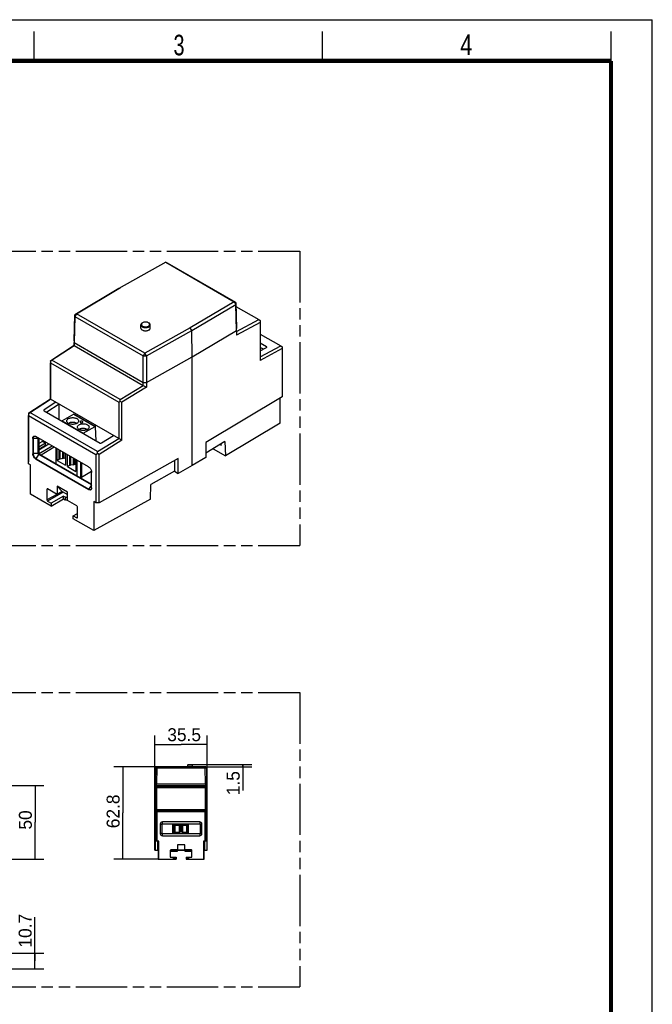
# Model space of a CAD drawing. Header units: millimetres. Extents: x 0 to 210, y 0 to 297.
# Tile 3 of 3: x 103 to 210, y 130 to 297. Entities that reach past the tile are written whole.
import ezdxf
from ezdxf.enums import TextEntityAlignment as Align

# ---------------------------------------------------------------- set-up
doc = ezdxf.new("R2010")
doc.units = ezdxf.units.MM
doc.header["$LTSCALE"] = 19.36
doc.linetypes.add('PHANTOM', pattern=[0.8, 0.45, -0.05, 0.1, -0.05, 0.1, -0.05])
doc.layers.get('0').update_dxf_attribs({"linetype": 'CONTINUOUS'})
doc.layers.add('DEFAULT_3', color=7, linetype='PHANTOM')
doc.layers.add('Z_DIM_2D', color=7, linetype='CONTINUOUS')
doc.styles.add('TEXTSTYLE_2', font='txt', dxfattribs={"width": 0.75})
doc.styles.add('TEXTSTYLE_3', font='tridonic-metric-print-light.otf')
doc.dimstyles.new('DIMSTYLE_1', dxfattribs={"dimtxt": 2.2, "dimasz": 3.5, "dimexe": 1.5, "dimexo": 0, "dimgap": 0.55, "dimtad": 1, "dimlfac": 4, "dimdsep": 46, "dimtxsty": 'TEXTSTYLE_3', "dimcen": 0.09, "dimclrt": 5, "dimazin": 2, "dimtp": 0.3, "dimtm": 0.3, "dimtfac": 1, "dimtofl": 0, "dimtmove": 0, "dimatfit": 3, "dimfxl": 0, "dimtolj": 1, "dimarcsym": 0})
doc.dimstyles.new('DIMSTYLE_2', dxfattribs={"dimtxt": 2.2, "dimasz": 3.5, "dimexe": 1.5, "dimexo": 0, "dimgap": 0.55, "dimtad": 1, "dimlfac": 4, "dimdsep": 46, "dimtxsty": 'TEXTSTYLE_3', "dimcen": 0.09, "dimclrt": 5, "dimazin": 2, "dimtp": 0.1, "dimtm": 0.1, "dimtfac": 1, "dimtofl": 0, "dimtmove": 0, "dimatfit": 3, "dimfxl": 0, "dimtolj": 1, "dimarcsym": 0})
doc.dimstyles.new('DIMSTYLE_3', dxfattribs={"dimtxt": 2.2, "dimasz": 3.5, "dimexe": 1.5, "dimexo": 0, "dimgap": 0.55, "dimtad": 1, "dimlfac": 4, "dimdsep": 46, "dimtxsty": 'TEXTSTYLE_3', "dimcen": 0.09, "dimclrt": 5, "dimazin": 2, "dimtp": 0.2, "dimtm": 0.2, "dimtfac": 1, "dimtofl": 0, "dimtmove": 0, "dimatfit": 3, "dimfxl": 0, "dimtolj": 1, "dimarcsym": 0})

# ---------------------------------------------------------------- blocks, each defined once
blk = doc.blocks.new('*D1')
at = {"layer": 'Z_DIM_2D', "color": 2, "linetype": 'Continuous', "transparency": 16777216}
for p, q in [((125.53, 155.88), (125.53, 175.37)), ((134.4, 155.88), (134.4, 175.37)), ((125.53, 173.87), (129.97, 173.87)), ((134.4, 173.87), (129.97, 173.87))]:
    blk.add_line(p, q, dxfattribs=at)
at = {"layer": 'Z_DIM_2D', "color": 5, "linetype": 'Continuous', "transparency": 16777216, "style": 'TEXTSTYLE_3'}
blk.add_text('35.5', height=2.2, dxfattribs=at).set_placement((130.49, 174.42), align=Align.CENTER)
blk = doc.blocks.new('_NONE')
blk = doc.blocks.new('*D2')
at = {"layer": 'Z_DIM_2D', "color": 2, "linetype": 'Continuous', "transparency": 16777216}
for p, q in [((125.77, 170.08), (118.57, 170.08)), ((120.07, 170.08), (120.07, 162.23)), ((120.07, 154.38), (120.07, 162.23)), ((126.17, 154.38), (118.57, 154.38))]:
    blk.add_line(p, q, dxfattribs=at)
at = {"layer": 'Z_DIM_2D', "color": 5, "linetype": 'Continuous', "transparency": 16777216, "style": 'TEXTSTYLE_3'}
blk.add_text('62.8', height=2.2, rotation=90, dxfattribs=at).set_placement((119.52, 162.49), align=Align.CENTER)
blk = doc.blocks.new('*D3')
at = {"layer": 'Z_DIM_2D', "color": 2, "linetype": 'Continuous', "transparency": 16777216}
for p, q in [((131.82, 170.46), (141.97, 170.46)), ((134.07, 170.08), (141.97, 170.08)), ((140.47, 170.46), (140.47, 170.27)), ((140.47, 170.08), (140.47, 170.27)), ((140.47, 170.27), (140.47, 166.06))]:
    blk.add_line(p, q, dxfattribs=at)
at = {"layer": 'Z_DIM_2D', "color": 5, "linetype": 'Continuous', "transparency": 16777216, "style": 'TEXTSTYLE_3'}
blk.add_text('1.5', height=2.2, rotation=90, dxfattribs=at).set_placement((139.92, 169.33), align=Align.RIGHT)
blk = doc.blocks.new('*D4')
at = {"layer": 'Z_DIM_2D', "color": 2, "linetype": 'Continuous', "transparency": 16777216}
for p, q in [((105.13, 137.07), (105.13, 144.53)), ((89.6, 138.41), (106.63, 138.41)), ((105.13, 138.41), (105.13, 137.07)), ((80.3, 135.73), (106.63, 135.73)), ((105.13, 135.73), (105.13, 137.07))]:
    blk.add_line(p, q, dxfattribs=at)
at = {"layer": 'Z_DIM_2D', "color": 5, "linetype": 'Continuous', "transparency": 16777216, "style": 'TEXTSTYLE_3'}
blk.add_text('10.7', height=2.2, rotation=90, dxfattribs=at).set_placement((104.58, 139.35))
blk = doc.blocks.new('*D11')
at = {"layer": 'Z_DIM_2D', "color": 2, "linetype": 'Continuous', "transparency": 16777216}
for p, q in [((85.9, 166.88), (106.67, 166.88)), ((105.17, 166.88), (105.17, 160.63)), ((105.17, 154.38), (105.17, 160.63)), ((91.48, 154.38), (106.67, 154.38))]:
    blk.add_line(p, q, dxfattribs=at)
at = {"layer": 'Z_DIM_2D', "color": 5, "linetype": 'Continuous', "transparency": 16777216, "style": 'TEXTSTYLE_3'}
blk.add_text('50', height=2.2, rotation=90, dxfattribs=at).set_placement((104.62, 161.03), align=Align.CENTER)

msp = doc.modelspace()

# ---------------------------------------------------------------- linework, layer by layer
at = {"color": 2, "linetype": 'Continuous'}
for p, q in [((0, 297), (210, 297)), ((210, 0), (210, 297)), ((105, 290), (105, 295)), ((154, 290), (154, 295)), ((203, 290), (203, 295))]:
    msp.add_line(p, q, dxfattribs=at)
at = {"color": 7, "linetype": 'Continuous'}
for p, q in [((127.3747, 255.7886), (119.3897, 251.3367)), ((127.3747, 255.7886), (138.9875, 249.0841)), ((139.2573, 248.9337), (127.6445, 255.6382)), ((119.3897, 251.3367), (111.9347, 246.8797)), ((112.2091, 247.0328), (119.6595, 251.4871)), ((138.9876, 249.084), (131.5371, 244.6297)), ((131.8069, 244.1678), (139.2619, 248.6248)), ((139.2573, 248.9337), (138.9876, 249.084)), ((138.9876, 249.084), (139.2619, 248.6248)), ((139.2573, 248.9337), (139.39, 244.5048)), ((139.2619, 248.6248), (139.2573, 248.9337)), ((139.3947, 244.1959), (139.2619, 248.6248)), ((139.2769, 248.2779), (143.1595, 246.0363)), ((111.8019, 242.4494), (111.9347, 246.8797)), ((111.9393, 246.5708), (111.8066, 242.1406)), ((112.2091, 247.0328), (111.9347, 246.8797)), ((111.9347, 246.8797), (111.9393, 246.5708)), ((112.2091, 247.0327), (111.9393, 246.5708)), ((111.9393, 246.5708), (123.5521, 239.8663)), ((123.8219, 240.3282), (112.2091, 247.0327)), ((139.3947, 244.0174), (143.1595, 246.0363)), ((143.1595, 246.0363), (143.422, 245.8765)), ((123.1366, 244.6087), (123.1366, 245.1395)), ((131.5371, 244.6297), (123.8219, 240.3282)), ((124.5036, 245.458), (124.4316, 245.5069)), ((124.5603, 245.4046), (124.5036, 245.458)), ((124.7366, 244.6087), (124.7366, 245.1395)), ((131.8069, 244.1678), (131.5371, 244.6297)), ((143.4243, 245.5764), (139.3947, 243.4155)), ((143.422, 245.8765), (143.4243, 245.5764)), ((143.4243, 245.5764), (143.4243, 239.1089)), ((124.0871, 239.8637), (131.8069, 244.1678)), ((131.8739, 239.6995), (131.8069, 244.1678)), ((131.8739, 239.6995), (139.3947, 244.1959)), ((139.3947, 244.1959), (139.3947, 243.4155)), ((143.4243, 243.5744), (146.8938, 241.5714)), ((107.7723, 239.0116), (111.8019, 241.6689)), ((111.8066, 241.6507), (108.0371, 239.1649)), ((111.8019, 242.4494), (111.8066, 242.1406)), ((111.8019, 242.4494), (111.8019, 241.6689)), ((111.8019, 241.6689), (111.8065, 241.6506)), ((111.8065, 241.6506), (111.8065, 242.1406)), ((111.8065, 241.6507), (123.5509, 234.8702)), ((111.8066, 242.1406), (123.5509, 235.3601)), ((144.4981, 241.4068), (143.4243, 242.0267)), ((143.4243, 239.7108), (146.8938, 241.5714)), ((143.9524, 240.998), (143.4243, 241.3029)), ((143.4243, 240.7149), (144.4999, 241.2917)), ((147.1587, 241.1115), (143.4243, 239.1089)), ((146.8938, 241.5714), (147.1564, 241.4116)), ((147.1564, 241.4116), (147.1587, 241.1115)), ((147.1587, 241.1115), (147.1587, 232.8954)), ((123.5509, 234.8702), (123.5521, 239.8664)), ((123.8219, 240.3282), (123.5521, 239.8664)), ((123.5521, 239.8664), (124.0871, 239.8637)), ((124.0871, 239.8637), (123.8219, 240.3282)), ((124.0871, 239.8637), (124.0859, 234.577)), ((124.0859, 235.3574), (131.8739, 239.6995)), ((131.8739, 221.2466), (131.8739, 239.6995)), ((143.4925, 240.7514), (143.4243, 240.8483)), ((107.7723, 239.0116), (107.7723, 232.5441)), ((107.7746, 239.0024), (107.7723, 239.0116)), ((108.0371, 239.1649), (107.7746, 239.0024)), ((107.7746, 239.0024), (107.7769, 238.6872)), ((107.7769, 232.5258), (107.7769, 238.6872)), ((107.7769, 238.6872), (119.3781, 231.9893)), ((119.6475, 232.4618), (108.0371, 239.1649)), ((119.6475, 232.4618), (123.5509, 234.8702)), ((124.0859, 234.577), (119.9131, 232.0023)), ((123.5509, 235.3601), (124.0859, 235.3574)), ((123.5509, 234.8702), (124.0859, 234.577)), ((104.0379, 230.0815), (107.7723, 232.5441)), ((107.7769, 232.5258), (107.7723, 232.5441)), ((147.1587, 232.8954), (134.1819, 225.1371)), ((146.7828, 228.4584), (146.7828, 232.6706)), ((107.777, 232.5258), (104.3028, 230.2347)), ((108.6786, 232.0053), (106.6967, 230.6983)), ((109.2638, 231.6674), (107.1795, 230.2929)), ((119.3781, 225.828), (107.777, 232.5258)), ((109.1903, 231.6189), (109.1903, 229.132)), ((119.3781, 231.9893), (119.6452, 232.1491)), ((119.3781, 231.9893), (119.3781, 225.8279)), ((119.6452, 232.1491), (119.6475, 232.4618)), ((119.9131, 232.0023), (119.6452, 232.1491)), ((119.9131, 225.5347), (119.9131, 232.0023)), ((104.0379, 230.0815), (104.0379, 221.8653)), ((104.0403, 230.0723), (104.0379, 230.0815)), ((104.3028, 230.2347), (104.0403, 230.0723)), ((104.0403, 230.0723), (104.0426, 229.757)), ((104.0426, 221.5565), (104.0426, 229.757)), ((104.0426, 229.757), (115.5111, 223.1358)), ((115.7805, 223.6082), (104.3028, 230.2347)), ((106.6985, 230.5706), (116.2139, 225.077)), ((111.7558, 229.9744), (109.7662, 228.8257)), ((111.8308, 229.9818), (115.4229, 227.9079)), ((109.7662, 228.8257), (109.7662, 228.7995)), ((109.7662, 228.8257), (113.3584, 226.7518)), ((110.9317, 228.4545), (110.8466, 228.4065)), ((112.249, 228.4064), (112.2199, 228.425)), ((113.3584, 226.7518), (115.3479, 227.9005)), ((115.5269, 225.4736), (115.4539, 227.8435)), ((146.7828, 228.4584), (137.4904, 222.9028)), ((104.774, 225.87), (104.774, 223.2572)), ((104.8448, 225.9109), (104.8448, 223.2981)), ((114.2493, 221.012), (105.3044, 226.1762)), ((105.6933, 223.2981), (105.6933, 225.9109)), ((105.8347, 225.8701), (105.8347, 223.3797)), ((112.7303, 227.4188), (112.6425, 227.3696)), ((113.3584, 226.7518), (113.3584, 226.7256)), ((114.045, 227.3695), (114.0159, 227.3881)), ((116.4242, 225.0822), (118.4765, 226.3485)), ((106.4286, 225.3306), (105.8347, 224.9877)), ((106.959, 225.0243), (105.8347, 224.3752)), ((107.5234, 224.8951), (105.8347, 223.8855)), ((105.8347, 224.0025), (106.959, 224.6977)), ((105.8636, 223.2795), (108.0538, 224.5889)), ((108.4035, 224.387), (106.2183, 223.0357)), ((106.959, 225.0243), (106.4286, 225.3306)), ((106.959, 224.6977), (106.959, 225.0243)), ((108.7056, 224.2126), (108.7056, 221.5998)), ((115.7805, 223.6082), (119.3781, 225.828)), ((119.9131, 225.5347), (116.046, 223.1487)), ((119.9131, 225.5347), (119.3781, 225.828)), ((137.4176, 225.3088), (134.1819, 223.3743)), ((134.1819, 225.1371), (134.1819, 222.6264)), ((136.576, 224.8057), (136.7805, 224.6876)), ((136.7439, 224.9061), (136.7805, 224.6876)), ((136.7805, 224.6876), (136.7733, 224.9236)), ((137.4176, 225.3088), (137.4904, 222.9028)), ((114.7443, 217.9501), (105.7993, 223.1143)), ((105.9408, 223.196), (114.7797, 218.093)), ((108.8965, 222.1018), (108.8965, 224.1024)), ((109.8864, 222.4284), (109.8864, 223.5308)), ((109.8864, 222.4284), (110.1251, 222.5662)), ((110.1251, 222.5662), (110.1251, 223.3931)), ((110.1251, 222.5662), (110.3107, 222.459)), ((110.3107, 223.2859), (110.3107, 221.2853)), ((110.6926, 221.0649), (110.6926, 223.0654)), ((115.5111, 223.1358), (115.7782, 223.2955)), ((115.5111, 223.1358), (115.5111, 214.9353)), ((115.7782, 223.2955), (115.7805, 223.6082)), ((116.046, 223.1487), (115.7782, 223.2955)), ((116.046, 214.9326), (116.046, 223.1487)), ((134.1819, 222.6264), (131.8739, 221.2466)), ((135.406, 224.1062), (137.4904, 222.9028)), ((104.0426, 221.5565), (104.0379, 221.8653)), ((104.4138, 221.3422), (104.0426, 221.5565)), ((104.4138, 216.382), (104.4138, 221.3422)), ((105.3044, 222.3387), (114.2493, 217.1744)), ((105.3751, 222.3795), (114.32, 217.2152)), ((109.2122, 222.284), (108.8965, 222.1018)), ((108.8965, 222.1018), (110.3107, 221.2853)), ((109.8864, 222.4284), (109.4363, 222.3587)), ((111.0082, 221.2471), (110.6926, 221.0649)), ((110.6926, 221.0649), (112.1068, 220.2484)), ((111.6825, 221.3915), (111.2324, 221.3218)), ((111.6825, 221.3915), (111.6825, 222.4939)), ((111.6825, 221.3915), (111.9212, 221.5292)), ((111.9212, 221.5292), (111.9212, 222.3561)), ((111.9212, 221.5292), (112.1068, 221.4221)), ((112.1068, 222.249), (112.1068, 220.2484)), ((112.2977, 219.5259), (112.2977, 222.1387)), ((112.8963, 221.7932), (112.8963, 219.1803)), ((112.9871, 221.7407), (112.9871, 219.3143)), ((112.9971, 221.7349), (112.9971, 219.2473)), ((113.0426, 221.7086), (113.0426, 219.221)), ((114.2493, 221.012), (114.3194, 220.9661)), ((129.4839, 222.4247), (116.046, 214.9326)), ((128.8475, 222.0699), (128.8475, 220.2815)), ((129.4839, 219.9141), (129.4839, 222.4247)), ((131.8739, 221.2466), (129.4839, 219.9141)), ((112.8941, 219.368), (112.9871, 219.3143)), ((112.9971, 219.2473), (112.9871, 219.3143)), ((112.9971, 219.2473), (113.0426, 219.221)), ((114.7686, 220.2175), (113.0426, 219.221)), ((114.7797, 217.4806), (114.7797, 220.0934)), ((128.8475, 220.2815), (124.8379, 218.046)), ((128.8475, 220.2815), (129.4839, 219.9141)), ((110.6592, 216.7156), (108.8945, 217.7344)), ((108.8945, 217.7344), (109.775, 216.8229)), ((108.8945, 217.7344), (108.8945, 216.3407)), ((124.7625, 215.5544), (124.8379, 218.046)), ((107.903, 214.3676), (104.4138, 216.382)), ((107.1834, 217.2061), (107.1834, 215.3954)), ((107.2152, 217.2752), (107.2145, 217.2748)), ((108.8945, 216.3407), (107.2895, 217.2674)), ((110.0038, 216.0704), (107.903, 214.8575)), ((109.775, 216.8229), (108.8945, 216.3407)), ((109.775, 216.8229), (110.6592, 216.3124)), ((110.0038, 216.0704), (110.2526, 215.9267)), ((110.0038, 215.5805), (110.0038, 216.0704)), ((110.6592, 215.3219), (110.6592, 216.7156)), ((107.2895, 215.2117), (107.903, 214.8575)), ((107.903, 214.3676), (110.0038, 215.5805)), ((107.903, 214.8575), (107.903, 214.3676)), ((110.0038, 215.5805), (110.2526, 215.4368)), ((112.2642, 214.3953), (110.6592, 215.3219)), ((112.3703, 212.4009), (112.3703, 214.2116)), ((124.7625, 215.5544), (115.1399, 210.1895)), ((115.5111, 214.9353), (115.1399, 215.1496)), ((115.1399, 215.1496), (115.1399, 210.1895)), ((116.046, 214.9326), (115.5111, 214.9353)), ((111.6507, 212.6938), (112.3703, 213.1093)), ((111.6507, 212.6938), (112.2642, 212.3396)), ((111.6507, 212.2039), (111.6507, 212.6938)), ((115.1399, 210.1895), (111.6507, 212.2039)), ((125.5294, 167.1841), (125.5767, 169.8966)), ((125.7675, 170.0841), (125.5767, 169.8966)), ((125.5767, 169.8966), (134.357, 169.8966)), ((125.6238, 167.1841), (125.6704, 169.8966)), ((125.8611, 170.0841), (125.6704, 169.8966)), ((134.1662, 170.0841), (125.7675, 170.0841)), ((125.8612, 169.8966), (125.8146, 167.1841)), ((125.8611, 170.0841), (125.8611, 169.8966)), ((131.1419, 170.4591), (131.0919, 170.4091)), ((131.0919, 170.0841), (131.0919, 170.4091)), ((131.0919, 170.4091), (131.8919, 170.4091)), ((131.1419, 170.4591), (131.8419, 170.4591)), ((131.8419, 170.4591), (131.8919, 170.4091)), ((131.8919, 170.0841), (131.8919, 170.4091)), ((134.0726, 170.0841), (134.0726, 169.8966)), ((134.2634, 169.8966), (134.0726, 170.0841)), ((134.1191, 167.1841), (134.0726, 169.8966)), ((134.357, 169.8966), (134.1662, 170.0841)), ((134.2634, 169.8966), (134.3099, 167.1841)), ((134.4044, 167.1841), (134.357, 169.8966)), ((125.5294, 167.1841), (125.5294, 155.8841)), ((125.5294, 167.1841), (134.4044, 167.1841)), ((125.6238, 167.1841), (125.6238, 166.7061)), ((125.6238, 166.7061), (125.8146, 166.884)), ((125.6745, 166.5542), (125.6238, 166.7061)), ((125.77, 166.6432), (125.6745, 166.5542)), ((125.6745, 166.5542), (125.6745, 162.5936)), ((125.862, 166.7419), (125.77, 166.6432)), ((125.77, 166.6432), (125.8652, 166.5446)), ((125.8146, 166.884), (125.8146, 167.1841)), ((125.8146, 166.8841), (125.862, 166.7419)), ((125.8146, 166.8841), (134.1191, 166.8841)), ((134.0717, 166.7419), (125.862, 166.7419)), ((125.8652, 162.7715), (125.8652, 166.5446)), ((125.8652, 166.5446), (134.0685, 166.5446)), ((134.0685, 166.5446), (134.1637, 166.6432)), ((134.0685, 166.5446), (134.0685, 162.7715)), ((134.0717, 166.7419), (134.1191, 166.8841)), ((134.1637, 166.6432), (134.0717, 166.7419)), ((134.1191, 167.1841), (134.1191, 166.884)), ((134.1191, 166.884), (134.3099, 166.7061)), ((134.2593, 166.5542), (134.1637, 166.6432)), ((134.3099, 166.7061), (134.2593, 166.5542)), ((134.2593, 162.5936), (134.2593, 166.5542)), ((134.3099, 166.7061), (134.3099, 167.1841)), ((134.4044, 155.8841), (134.4044, 167.1841)), ((125.8653, 162.7716), (125.6745, 162.5936)), ((125.7214, 162.4528), (125.6745, 162.5936)), ((125.8169, 162.5419), (125.7214, 162.4528)), ((125.7214, 162.4528), (125.7214, 157.4215)), ((125.9089, 162.6405), (125.8169, 162.5419)), ((125.8169, 162.5419), (125.9121, 162.4432)), ((125.8653, 162.7716), (125.9089, 162.6405)), ((134.0685, 162.7716), (125.8653, 162.7716)), ((134.0248, 162.6405), (125.9089, 162.6405)), ((125.9121, 157.4215), (125.9121, 162.4432)), ((125.9121, 162.4432), (134.0216, 162.4432)), ((126.5028, 162.7716), (126.5277, 162.6968)), ((126.6027, 162.693), (133.331, 162.693)), ((133.406, 162.6968), (133.4309, 162.7716)), ((134.0216, 162.4432), (134.1168, 162.5419)), ((134.0216, 162.4432), (134.0216, 157.4215)), ((134.0248, 162.6405), (134.0685, 162.7716)), ((134.1168, 162.5419), (134.0248, 162.6405)), ((134.2593, 162.5936), (134.0685, 162.7716)), ((134.2124, 162.4528), (134.1168, 162.5419)), ((134.2593, 162.5936), (134.2124, 162.4528)), ((134.2124, 157.4215), (134.2124, 162.4528)), ((133.1294, 160.6966), (126.8043, 160.6966)), ((126.4293, 160.3216), (126.4293, 158.7216)), ((126.7293, 158.7216), (126.7293, 160.3216)), ((126.8043, 160.3966), (133.1294, 160.3966)), ((128.5544, 158.6466), (128.5544, 160.3966)), ((128.6201, 158.6466), (128.6201, 160.3966)), ((128.6647, 158.6466), (128.6647, 160.3966)), ((128.6969, 160.3966), (128.6969, 158.6466)), ((128.8319, 160.334), (129.8319, 160.334)), ((128.8319, 158.959), (128.8319, 160.334)), ((128.8319, 158.959), (129.8319, 158.959)), ((128.8654, 160.2349), (128.9819, 160.134)), ((128.9819, 160.134), (129.6819, 160.134)), ((128.9819, 158.959), (128.9819, 160.134)), ((129.6819, 160.134), (129.7984, 160.2349)), ((129.6819, 158.959), (129.6819, 160.134)), ((129.8319, 160.334), (129.8319, 158.959)), ((130.1019, 160.334), (131.1019, 160.334)), ((130.1019, 158.959), (130.1019, 160.334)), ((130.1019, 158.959), (131.1019, 158.959)), ((130.1354, 160.2349), (130.2519, 160.134)), ((130.2519, 160.134), (130.9519, 160.134)), ((130.2519, 158.959), (130.2519, 160.134)), ((130.9519, 160.134), (131.0684, 160.2349)), ((130.9519, 158.959), (130.9519, 160.134)), ((131.1019, 160.334), (131.1019, 158.959)), ((131.2369, 158.6466), (131.2369, 160.3966)), ((133.2044, 160.3216), (133.2044, 158.7216)), ((133.5044, 158.7216), (133.5044, 160.3216)), ((126.1746, 157.4215), (125.5584, 157.4215)), ((125.5584, 157.4215), (125.5584, 155.8841)), ((126.0084, 155.8841), (126.0084, 157.4215)), ((126.1746, 154.3841), (126.1746, 157.4215)), ((133.1294, 158.6466), (126.8043, 158.6466)), ((126.8043, 158.3466), (133.1294, 158.3466)), ((134.3754, 157.4215), (133.7591, 157.4215)), ((133.7591, 157.4215), (133.7591, 154.3841)), ((133.9254, 157.4215), (133.9254, 155.8841)), ((134.3754, 155.8841), (134.3754, 157.4215)), ((125.5294, 155.8841), (126.057, 155.8841)), ((126.057, 155.8841), (126.0579, 154.3841)), ((128.133, 155.8679), (128.133, 154.7591)), ((128.1915, 154.7544), (128.1918, 155.8091)), ((129.2846, 155.6966), (128.1918, 155.6966)), ((129.3429, 155.9429), (128.208, 155.9429)), ((128.2669, 155.8841), (131.6669, 155.8841)), ((129.2846, 155.6966), (129.2846, 155.8841)), ((130.5908, 156.7963), (129.3429, 156.7963)), ((129.3429, 156.7963), (129.3536, 155.9375)), ((129.3429, 156.7963), (129.3429, 155.9429)), ((129.3536, 155.9375), (129.3429, 155.9429)), ((129.3536, 155.9375), (130.5801, 155.9375)), ((130.5801, 155.9375), (130.5908, 156.7963)), ((130.5908, 155.9429), (130.5801, 155.9375)), ((130.5908, 155.9429), (130.5908, 156.7963)), ((131.7257, 155.9429), (130.5908, 155.9429)), ((130.6491, 155.6966), (130.6491, 155.8841)), ((131.7419, 155.6966), (130.6491, 155.6966)), ((131.3544, 155.6966), (131.3544, 155.8841)), ((131.7419, 155.8091), (131.7422, 154.7543)), ((131.8007, 154.7591), (131.8007, 155.8679)), ((133.8758, 154.3841), (133.8767, 155.8841)), ((133.8767, 155.8841), (134.4044, 155.8841)), ((126.0579, 154.3841), (129.1294, 154.3841)), ((128.208, 154.6841), (129.1294, 154.6841)), ((128.6419, 154.6841), (128.6419, 154.3841)), ((129.1294, 154.6841), (129.1294, 154.3841)), ((130.8044, 154.6841), (131.7257, 154.6841)), ((130.8044, 154.6841), (130.8044, 154.3841)), ((130.8044, 154.3841), (133.8758, 154.3841)), ((131.2919, 154.3841), (131.2919, 154.6841))]:
    msp.add_line(p, q, dxfattribs=at)
at = {"color": 9, "linetype": 'Continuous'}
for p, q in [((144.4981, 241.4068), (144.4981, 241.2917)), ((106.6967, 230.5706), (106.6967, 230.6983)), ((111.7558, 229.9744), (115.3479, 227.9005)), ((104.774, 225.87), (104.8448, 225.9109)), ((104.8448, 225.9109), (105.6933, 225.9109)), ((105.6933, 225.9109), (105.7286, 225.9313)), ((104.8448, 223.2981), (104.774, 223.2572)), ((105.6933, 223.2981), (104.8448, 223.2981)), ((105.3751, 222.3795), (105.7993, 223.1143)), ((105.8347, 223.3797), (105.6933, 223.2981)), ((105.7993, 223.1143), (105.9408, 223.196)), ((109.2122, 223.9201), (109.2122, 222.284)), ((109.4363, 222.3587), (109.4363, 223.7907)), ((111.0082, 222.8832), (111.0082, 221.2471)), ((111.2324, 221.3218), (111.2324, 222.7538)), ((105.3044, 222.3387), (105.3751, 222.3795)), ((114.7443, 217.9501), (114.32, 217.2152)), ((114.7797, 217.9705), (114.7443, 217.9501)), ((107.2904, 217.2657), (107.1834, 217.2061)), ((108.8723, 216.3536), (107.1834, 215.3954)), ((109.9506, 216.7215), (107.2895, 215.2117)), ((110.2526, 215.9267), (110.2526, 215.4368)), ((114.32, 217.2152), (114.2493, 217.1744)), ((112.2642, 212.3396), (112.3698, 212.4017)), ((126.8043, 160.3966), (126.8043, 160.6966)), ((133.1294, 160.6966), (133.1294, 160.3966)), ((126.4293, 160.3216), (126.7293, 160.3216)), ((128.8654, 158.959), (128.8654, 160.2349)), ((129.7984, 160.2349), (129.7984, 158.959)), ((130.1354, 158.959), (130.1354, 160.2349)), ((131.0684, 160.2349), (131.0684, 158.959)), ((133.2044, 160.3216), (133.5044, 160.3216)), ((126.7293, 158.7216), (126.4293, 158.7216)), ((126.8043, 158.3466), (126.8043, 158.6466)), ((133.1294, 158.6466), (133.1294, 158.3466)), ((133.5044, 158.7216), (133.2044, 158.7216)), ((128.1918, 155.8091), (128.133, 155.8679)), ((128.208, 155.9429), (128.2669, 155.8841)), ((128.6962, 155.8841), (128.6962, 155.6966)), ((129.1943, 155.6966), (129.1943, 155.8841)), ((129.2837, 155.8841), (129.2837, 155.6966)), ((130.8991, 155.6966), (130.8991, 155.8841)), ((131.6669, 155.8841), (131.7257, 155.9429)), ((131.8007, 155.8679), (131.7419, 155.8091)), ((128.1912, 154.7591), (128.133, 154.7591)), ((128.8178, 154.6841), (128.8178, 154.3841)), ((129.0527, 154.3841), (129.0527, 154.6841)), ((130.881, 154.6841), (130.881, 154.3841)), ((131.1159, 154.3841), (131.1159, 154.6841)), ((131.8007, 154.7591), (131.7426, 154.7591))]:
    msp.add_line(p, q, dxfattribs=at)
at = {"color": 7, "linetype": 'Continuous', "const_width": 0.7}
for points in [[(7, 290), (203, 290)], [(203, 7), (203, 290)]]:
    msp.add_lwpolyline(points, dxfattribs=at)
at = {"color": 7, "linetype": 'Continuous'}
for points in [[(123.3709, 245.4661), (123.2962, 245.4163), (123.2345, 245.3608), (123.187, 245.3008), (123.1549, 245.2376), (123.1387, 245.1724), (123.1366, 245.1395)], [(123.1366, 245.1395), (123.1387, 245.1065), (123.1549, 245.0412), (123.1871, 244.978), (123.2345, 244.9181), (123.2962, 244.8627), (123.3709, 244.8129)], [(123.1367, 244.6089), (123.1388, 244.5758), (123.1549, 244.5106), (123.1872, 244.4474), (123.2345, 244.3874), (123.2956, 244.3325), (123.3709, 244.2821)], [(123.3129, 245.4046), (123.271, 245.346), (123.2452, 245.2843), (123.2368, 245.2211), (123.2453, 245.1579), (123.2711, 245.0962), (123.313, 245.0376), (123.3697, 244.9842), (123.4417, 244.9353)], [(123.4416, 245.5069), (123.3705, 245.4586), (123.3129, 245.4046)], [(123.3709, 244.8129), (123.4572, 244.7697), (123.5531, 244.7341), (123.657, 244.7067), (123.7665, 244.6882), (123.8795, 244.6788), (123.9936, 244.6788), (124.1066, 244.6881), (124.2161, 244.7067), (124.32, 244.7341), (124.416, 244.7697), (124.5023, 244.8129), (124.5771, 244.8627), (124.6388, 244.9181), (124.6862, 244.9781), (124.7184, 245.0413), (124.7346, 245.1066), (124.7366, 245.1395)], [(123.3709, 244.2821), (123.4582, 244.2387), (123.5532, 244.2034), (123.6571, 244.1761), (123.7666, 244.1574), (123.8796, 244.1481), (123.9937, 244.148), (124.1067, 244.1575), (124.2162, 244.176), (124.32, 244.2034), (124.4161, 244.239), (124.5022, 244.2822), (124.5771, 244.332), (124.6387, 244.3874), (124.6862, 244.4473), (124.7182, 244.5106), (124.7346, 244.5758), (124.7366, 244.6086)], [(124.4316, 245.5069), (124.347, 245.5484), (124.2545, 245.5812), (124.153, 245.6054), (124.0462, 245.6203), (123.9367, 245.6252), (123.8271, 245.6203), (123.7203, 245.6054), (123.6188, 245.5812), (123.5252, 245.548), (123.4416, 245.5069)], [(123.4417, 244.9353), (123.5263, 244.8938), (123.6188, 244.8611), (123.7203, 244.8369), (123.8271, 244.822), (123.9366, 244.8171), (124.0461, 244.822), (124.1529, 244.8369), (124.2545, 244.861), (124.348, 244.8942), (124.4316, 244.9354), (124.5028, 244.9836), (124.5603, 245.0376), (124.6022, 245.0963), (124.628, 245.1579), (124.6365, 245.2211), (124.628, 245.2844), (124.6022, 245.346), (124.5603, 245.4046)], [(124.7366, 245.1395), (124.7346, 245.1725), (124.7183, 245.2377), (124.6861, 245.3009), (124.6387, 245.3609), (124.577, 245.4163), (124.5023, 245.4661)], [(110.5482, 228.8177), (110.5506, 228.8579), (110.5706, 228.9388), (110.61, 229.0174), (110.669, 229.0923), (110.7454, 229.1618), (110.8383, 229.2241), (110.9453, 229.2781), (111.0649, 229.3228), (111.1941, 229.3575), (111.3305, 229.3809), (111.4713, 229.3931), (111.6141, 229.3935), (111.7559, 229.3823), (111.8941, 229.3591), (112.0254, 229.3248), (112.1453, 229.2805), (112.2552, 229.2258)], [(111.7558, 229.9744), (111.7766, 229.9839), (111.7959, 229.9884), (111.8137, 229.9879), (111.8308, 229.9818)], [(112.2552, 229.2258), (112.3498, 229.1625), (112.4263, 229.0937), (112.4853, 229.0186), (112.5255, 228.9398), (112.5455, 228.8588), (112.5481, 228.8173)], [(110.841, 228.4093), (110.7465, 228.4726), (110.67, 228.5413), (110.611, 228.6164), (110.5708, 228.6952), (110.5508, 228.7762), (110.5482, 228.8177)], [(112.5481, 228.8173), (112.5457, 228.7771), (112.5257, 228.6962), (112.4863, 228.6176), (112.4273, 228.5427), (112.3508, 228.4732), (112.258, 228.411), (112.151, 228.3569), (112.0314, 228.3122), (111.9022, 228.2776), (111.7658, 228.2541), (111.625, 228.2419), (111.4822, 228.2415), (111.3404, 228.2528), (111.2022, 228.276), (111.0709, 228.3102), (110.951, 228.3545), (110.841, 228.4093)], [(112.2199, 228.425), (112.1214, 228.4745), (112.0144, 228.5151), (111.898, 228.5471), (111.7754, 228.5698), (111.6486, 228.5825), (111.5202, 228.5854), (111.3923, 228.5782), (111.2673, 228.5612), (111.1475, 228.5344), (111.0349, 228.4987), (110.9317, 228.4545)], [(112.3443, 227.7808), (112.3467, 227.821), (112.3666, 227.9019), (112.4061, 227.9805), (112.465, 228.0554), (112.5415, 228.1249), (112.6344, 228.1871), (112.7414, 228.2412), (112.8609, 228.2859), (112.9902, 228.3205), (113.1265, 228.344), (113.2674, 228.3562), (113.4102, 228.3566), (113.552, 228.3453), (113.6902, 228.3221), (113.8215, 228.2879), (113.9414, 228.2436), (114.0513, 228.1888)], [(112.6371, 227.3723), (112.5426, 227.4356), (112.466, 227.5044), (112.407, 227.5794), (112.3669, 227.6583), (112.3469, 227.7393), (112.3443, 227.7808)], [(114.3441, 227.7804), (114.3417, 227.7402), (114.3218, 227.6593), (114.2823, 227.5807), (114.2234, 227.5058), (114.1469, 227.4363), (114.0541, 227.374), (113.947, 227.3199), (113.8275, 227.2752), (113.6982, 227.2406), (113.5619, 227.2172), (113.421, 227.2049), (113.2783, 227.2046), (113.1364, 227.2158), (112.9983, 227.239), (112.8669, 227.2732), (112.7471, 227.3176), (112.6371, 227.3723)], [(114.0159, 227.3881), (113.9179, 227.4373), (113.8114, 227.4778), (113.6955, 227.5098), (113.5735, 227.5325), (113.4472, 227.5454), (113.3192, 227.5485), (113.1916, 227.5416), (113.0666, 227.5248), (112.9467, 227.4984), (112.8339, 227.4629), (112.7303, 227.4188)], [(112.8294, 228.6873), (112.824, 228.6758), (112.8184, 228.6535), (112.8193, 228.6323), (112.8256, 228.6125), (112.8362, 228.5945), (112.8503, 228.5784), (112.8665, 228.5644), (112.8852, 228.5525)], [(113.2653, 228.6867), (113.2535, 228.7056), (113.2312, 228.7336), (113.2042, 228.759), (113.1723, 228.7809), (113.1354, 228.7983), (113.0952, 228.8098), (113.0524, 228.8143), (113.0088, 228.8114), (112.9652, 228.8006), (112.9227, 228.7812), (112.8833, 228.7532), (112.849, 228.7167), (112.8295, 228.6873)], [(112.8852, 228.5525), (112.9058, 228.5417), (112.93, 228.5324), (112.9579, 228.5243), (112.9891, 228.5181), (113.0235, 228.5145), (113.0602, 228.514), (113.0989, 228.5172), (113.1377, 228.5245), (113.1753, 228.5366), (113.2093, 228.5526), (113.2369, 228.5722), (113.2578, 228.594), (113.2704, 228.6163), (113.276, 228.6386), (113.2751, 228.6598), (113.2688, 228.6796), (113.2653, 228.6867)], [(114.0513, 228.1888), (114.1458, 228.1255), (114.2224, 228.0568), (114.2814, 227.9817), (114.3215, 227.9029), (114.3415, 227.8219), (114.3441, 227.7804)], [(115.4229, 227.9079), (115.4059, 227.914), (115.388, 227.9145), (115.3688, 227.91), (115.3479, 227.9005)], [(115.4539, 227.8435), (115.4511, 227.8658), (115.4447, 227.884), (115.4347, 227.8985), (115.4229, 227.9079)], [(104.774, 225.87), (104.7788, 225.9482), (104.7922, 226.0185), (104.8146, 226.0813), (104.8452, 226.1354), (104.8838, 226.1796), (104.9294, 226.2134)], [(104.8851, 226.1219), (104.8628, 226.0589), (104.8493, 225.9882), (104.8448, 225.9109)], [(104.9669, 226.2297), (104.9543, 226.2204), (104.9158, 226.176), (104.8851, 226.1219)], [(104.9294, 226.2134), (104.9814, 226.236), (105.0389, 226.2472)], [(105.0389, 226.2472), (105.1011, 226.2468), (105.1667, 226.2347), (105.2343, 226.2112), (105.3044, 226.1762)], [(105.6933, 225.9109), (105.6953, 225.9336), (105.6998, 225.948)], [(105.3044, 222.3387), (105.2343, 222.3846), (105.1668, 222.4391), (105.1011, 222.5029), (105.0389, 222.5741), (104.9814, 222.6518), (104.9294, 222.7345), (104.8838, 222.8209), (104.8453, 222.9096), (104.8146, 222.9991), (104.7922, 223.0878), (104.7788, 223.1736), (104.774, 223.2572)], [(104.8448, 223.2981), (104.8493, 223.2155), (104.8628, 223.1291), (104.8851, 223.0404), (104.9158, 222.9508), (104.9543, 222.862), (105.0001, 222.7754), (105.0522, 222.6924), (105.1099, 222.6146), (105.1721, 222.5433), (105.2378, 222.4796), (105.3059, 222.4247), (105.3751, 222.3795)], [(105.7993, 223.1143), (105.7787, 223.1286), (105.7588, 223.1471), (105.7404, 223.169), (105.7243, 223.1935), (105.7112, 223.2197), (105.7014, 223.2465), (105.6953, 223.273), (105.6933, 223.2981)], [(105.8347, 223.3797), (105.837, 223.3538), (105.8429, 223.3277), (105.8527, 223.3011), (105.8658, 223.2752), (105.8817, 223.2509), (105.8999, 223.2291), (105.9195, 223.2109), (105.9408, 223.196)], [(109.4363, 222.3587), (109.3945, 222.3511), (109.3544, 222.3415), (109.3157, 222.3299), (109.2789, 222.3164), (109.2444, 222.3011), (109.2122, 222.284)], [(111.2324, 221.3218), (111.1906, 221.3142), (111.1505, 221.3046), (111.1118, 221.293), (111.075, 221.2794), (111.0405, 221.2642), (111.0082, 221.2471)], [(114.3194, 220.9661), (114.387, 220.9115), (114.4526, 220.8478), (114.5148, 220.7765), (114.5723, 220.6988), (114.6243, 220.6161), (114.6699, 220.5297), (114.7085, 220.441), (114.7391, 220.3516), (114.7615, 220.2628), (114.7749, 220.177), (114.7797, 220.0934)], [(114.7797, 217.4806), (114.7749, 217.4025), (114.7615, 217.3322), (114.7391, 217.2693)], [(114.7797, 217.9372), (114.765, 217.9405), (114.7443, 217.9501)], [(110.2526, 215.9267), (110.3118, 215.8976), (110.376, 215.8746), (110.4459, 215.8574), (110.5194, 215.8465), (110.5948, 215.8423), (110.6592, 215.8442)], [(114.6243, 217.1373), (114.5723, 217.1147), (114.5148, 217.1034), (114.4526, 217.1039), (114.387, 217.1159), (114.3194, 217.1394), (114.2493, 217.1744)], [(114.32, 217.2152), (114.3893, 217.1805), (114.4573, 217.1569), (114.523, 217.1447), (114.5852, 217.1442), (114.6429, 217.1554)], [(114.7391, 217.2693), (114.7085, 217.2152), (114.6699, 217.1711), (114.6243, 217.1373)], [(110.6582, 215.3543), (110.5948, 215.3524), (110.5194, 215.3566), (110.4459, 215.3675), (110.376, 215.3847), (110.3118, 215.4077), (110.2526, 215.4368)], [(128.1916, 155.808), (128.1933, 155.8236), (128.1976, 155.8378), (128.2045, 155.8508), (128.2138, 155.8621), (128.2252, 155.8714), (128.2382, 155.8784), (128.252, 155.8825), (128.2669, 155.8841)], [(131.6669, 155.8841), (131.6818, 155.8825), (131.6956, 155.8784), (131.7085, 155.8714), (131.7199, 155.8621), (131.7292, 155.8508), (131.7362, 155.8378), (131.7404, 155.8236), (131.7421, 155.808)]]:
    msp.add_lwpolyline(points, dxfattribs=at)
for centre, radius, start, end in [((129.9669, 162.584), 0.125, 61.120402, 118.879598), ((126.8043, 160.3216), 0.375, 90, 180), ((133.1294, 160.3216), 0.375, 0, 90), ((126.8043, 160.3216), 0.075, 90, 180), ((133.1294, 160.3216), 0.075, 0, 90), ((126.8043, 158.7216), 0.375, 180, 270), ((126.8043, 158.7216), 0.075, 180, 270), ((133.1294, 158.7216), 0.375, 270, 360), ((133.1294, 158.7216), 0.075, 270, 360)]:
    msp.add_arc(centre, radius, start, end, dxfattribs=at)
for centre, major_axis, ratio, start_param, end_param in [((144.392, 241.3519), (0.15, -0.0065), 0.54637054, 5.53882058, 7.09216362), ((106.8046, 230.6382), (0.1499, 0.0072), 0.6067202, 2.34458311, 3.89792614), ((116.32, 225.1446), (0.1499, 0.0072), 0.6067202, -2.38525916, -0.83191613), ((107.2895, 217.1449), (-0.075, 0.1299), 0.57731283, 5.49783386, 7.06855403), ((107.2895, 215.3342), (-0.075, 0.1299), 0.5773568, 0.78536873, 2.35616505), ((112.2642, 214.2728), (-0.075, 0.1299), 0.57740077, -2.35614777, -0.7854276), ((112.2642, 212.4621), (-0.075, 0.1299), 0.5773568, -3.92702026, -2.35622393), ((126.6027, 162.6969), (0.075, 0), 0.05240778, -3.12413936, -1.57079633), ((133.331, 162.6969), (0.075, 0), 0.05240778, -1.57079633, -0.01745329), ((129.0819, 160.2974), (0.25, 0), 0.5, 3.14159265, 3.66519143), ((129.5819, 160.2974), (0.25, 0), 0.5, -0.52359878, 0), ((130.3519, 160.2974), (0.25, 0), 0.5, 3.14159265, 3.66519143), ((130.8519, 160.2974), (0.25, 0), 0.5, -0.52359878, 0), ((128.208, 155.8679), (0.053, -0.053), 0.99992385, 8.63941787, 10.21013805), ((131.7257, 155.8679), (0.053, 0.053), 0.99992385, -0.78536009, 0.78536009), ((128.208, 154.7591), (0.075, 0), 0.99996192, 3.14159265, 4.71238898), ((128.2655, 154.7591), (0, 0.075), 0.99138638, 1.57079633, 2.97145168), ((131.6682, 154.7591), (0, 0.075), 0.99138638, -2.9711086, -1.57079633), ((131.7257, 154.7591), (0.075, 0), 0.99996192, -1.57079633, 0)]:
    msp.add_ellipse(centre, major_axis=major_axis, ratio=ratio, start_param=start_param, end_param=end_param, dxfattribs=at)
at = {"layer": 'DEFAULT_3', "color": 91, "linetype": 'PHANTOM', "true_color": 0x80ff80}
for p, q in [((50.1286, 257.68), (150.1286, 257.68)), ((150.1286, 257.68), (150.1286, 207.68)), ((50.1286, 207.68), (150.1286, 207.68)), ((50.1286, 182.68), (150.1286, 182.68)), ((150.1286, 182.68), (150.1286, 132.68)), ((50.1286, 132.68), (150.1286, 132.68))]:
    msp.add_line(p, q, dxfattribs=at)

# ---------------------------------------------------------------- texts
at = {"color": 5, "linetype": 'Continuous', "style": 'TEXTSTYLE_2'}
for s, width, p in [('3', 0.714286, (128.6839, 290.9429)), ('4', 0.785714, (177.3831, 290.9911))]:
    msp.add_text(s, height=3.5, dxfattribs=dict(at, width=width)).set_placement(p)

# ---------------------------------------------------------------- dimensions: what is measured, and where the dimension line sits
at = {"layer": 'Z_DIM_2D', "color": 2, "linetype": 'Continuous'}
dim = msp.add_linear_dim(base=(134.4044, 173.8719), p1=(125.5294, 155.8841), p2=(134.4044, 155.8841), dimstyle='DIMSTYLE_1', override={"dimblk1": 'NONE', "dimblk2": 'NONE', "dimsah": 1}, dxfattribs=at)
dim.commit()
dim.dimension.update_dxf_attribs({"geometry": '*D1', "text_midpoint": (130.4737, 173.8719), "dimtype": 160})
for base, p1, p2, angle, dimstyle, picture, middle in [((120.0738, 170.0841), (126.1746, 154.3841), (125.7675, 170.0841), 90, 'DIMSTYLE_1', '*D2', (120.0738, 162.4948)), ((140.4722, 170.4591), (134.0726, 170.0841), (131.8246, 170.4591), 90, 'DIMSTYLE_2', '*D3', (140.4722, 167.6854)), ((105.1736, 166.8841), (91.483, 154.3841), (85.8955, 166.8841), 90, 'DIMSTYLE_1', '*D11', (105.1736, 161.0029)), ((105.1268, 135.7306), (89.5955, 138.4056), (80.2955, 135.7306), 270, 'DIMSTYLE_3', '*D4', (105.1268, 141.9609))]:
    dim = msp.add_linear_dim(base=base, p1=p1, p2=p2, angle=angle, dimstyle=dimstyle, override={"dimblk1": 'NONE', "dimblk2": 'NONE', "dimsah": 1}, dxfattribs=at)
    dim.commit()
    dim.dimension.update_dxf_attribs({"geometry": picture, "text_midpoint": middle, "dimtype": 160})

doc.saveas('drawing.dxf')
